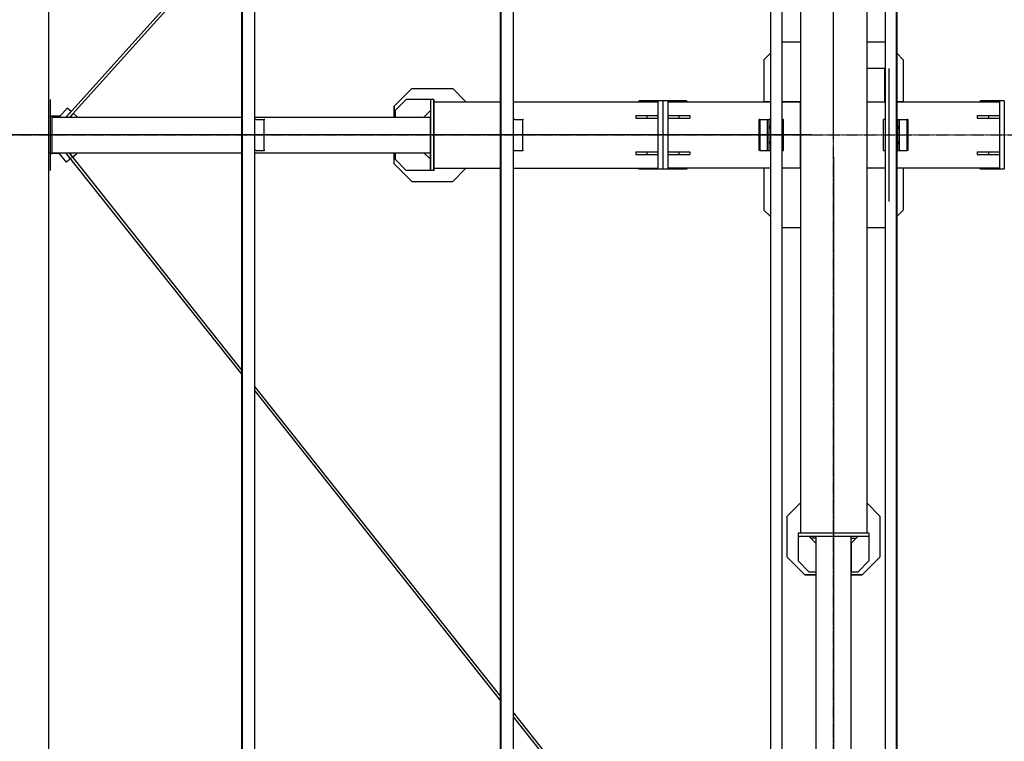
# Model space of a CAD drawing. Extents: x 64716 to 7565828, y -160732 to 5881792.
# Tile 143 of 160: x 267063 to 271515, y 12697 to 15958. Entities that reach past the tile are written whole.
import ezdxf

# ---------------------------------------------------------------- set-up
doc = ezdxf.new("R2010")
doc.units = 0
doc.header["$MEASUREMENT"] = 0
doc.set_wipeout_variables(frame=1)
doc.linetypes.add('DXK_LINE_DOT3', pattern=[5.9187, 2.979, -0.9799, 0.9799, -0.9799])
doc.styles.add('ARIAL', font='arial.ttf')

# ---------------------------------------------------------------- blocks, each defined once
blk = doc.blocks.new('GridLine-137597154-5442 - 1303')
at = {"color": 4, "linetype": 'DXK_LINE_DOT3'}
blk.add_line((-1461, 4000), (29700, 4000), dxfattribs=at)
blk = doc.blocks.new('ReferenceModel-137597154-18968 - 1303')
at = {"color": 253, "linetype": 'Continuous'}
for p, q in [((3850, 5799.9), (3850, 2200.1)), ((4150, 5799.9), (4150, 2200.1))]:
    blk.add_line(p, q, dxfattribs=at)
blk = doc.blocks.new('ReferenceModel-137597154-19171 - 1303')
at = {"color": 253, "linetype": 'Continuous'}
for p, q in [((458, 4080), (450, 4080)), ((458, 4080), (458, 3920)), ((458, 3920), (450, 3920))]:
    blk.add_line(p, q, dxfattribs=at)
blk = doc.blocks.new('ReferenceModel-137597154-19118 - 1303')
at = {"color": 253, "linetype": 'Continuous'}
for p, q in [((3920, 2185.1), (3920, -427)), ((4080, -427), (4080, 2185.1))]:
    blk.add_line(p, q, dxfattribs=at)
blk = doc.blocks.new('ReferenceModel-137597154-19205 - 1303')
at = {"color": 253, "linetype": 'Continuous'}
for p, q in [((4650, 3924), (4650, 3912)), ((4650, 3924), (4750, 3924)), ((4700, 3924), (4700, 3912)), ((4650, 3912), (4750, 3912))]:
    blk.add_line(p, q, dxfattribs=at)
blk = doc.blocks.new('GridLine-137597154-5439 - 1303')
at = {"color": 4, "linetype": 'DXK_LINE_DOT3'}
blk.add_line((4000, -1500), (4000, 17500), dxfattribs=at)
blk = doc.blocks.new('ReferenceModel-137597154-19207 - 1303')
at = {"color": 253, "linetype": 'Continuous'}
for p, q in [((4650, 4088), (4750, 4088)), ((4650, 4088), (4650, 4076)), ((4650, 4076), (4750, 4076)), ((4700, 4088), (4700, 4076))]:
    blk.add_line(p, q, dxfattribs=at)
blk = doc.blocks.new('ReferenceModel-137597154-19219 - 1303')
at = {"color": 253, "linetype": 'Continuous'}
for p, q in [((2552.7, 4070), (2551.1, 4070)), ((2552.7, 3930), (2552.7, 4070)), ((2553.3, 4070), (2552.7, 4070)), ((2553.3, 4070), (2552.7, 4070)), ((2554.3, 4070), (2553.8, 4070)), ((2554.8, 4070), (2554.3, 4070)), ((2555.2, 4070), (2554.8, 4070)), ((2555.5, 4070), (2555.2, 4070)), ((2555.8, 4070), (2555.5, 4070)), ((2556, 4070), (2555.8, 4070)), ((2556.1, 4070), (2556, 4070)), ((2556.2, 4070), (2556.2, 4070)), ((2556.9, 4070), (2556.2, 4070)), ((2557.8, 4070), (2556.9, 4070)), ((2558.7, 4070), (2557.8, 4070)), ((2558.7, 4070), (2595.3, 4070)), ((2595.3, 3930), (2595.3, 4070)), ((2596.9, 4070), (2596.4, 4070)), ((2597.4, 4070), (2596.9, 4070)), ((2597.8, 4070), (2597.4, 4070)), ((2598.1, 4070), (2597.8, 4070)), ((2598.4, 4070), (2598.1, 4070)), ((2598.6, 4070), (2598.4, 4070)), ((2598.7, 4070), (2598.6, 4070)), ((2552.7, 3930), (2551.1, 3930)), ((2554.3, 3930), (2553.8, 3930)), ((2554.8, 3930), (2554.3, 3930)), ((2555.2, 3930), (2554.8, 3930)), ((2555.5, 3930), (2555.2, 3930)), ((2555.8, 3930), (2555.5, 3930)), ((2556, 3930), (2555.8, 3930)), ((2556.1, 3930), (2556, 3930)), ((2556.2, 3930), (2595.3, 3930)), ((2596.9, 3930), (2596.4, 3930)), ((2597.4, 3930), (2596.9, 3930)), ((2597.8, 3930), (2597.4, 3930)), ((2598.1, 3930), (2597.8, 3930)), ((2598.4, 3930), (2598.1, 3930)), ((2598.6, 3930), (2598.4, 3930)), ((2598.7, 3930), (2598.6, 3930))]:
    blk.add_line(p, q, dxfattribs=at)
blk = doc.blocks.new('ReferenceModel-137597154-19096 - 1303')
at = {"color": 253, "linetype": 'Continuous'}
for p, q in [((4225.9, 3930), (4225.9, 4070)), ((4233.9, 4070), (4225.9, 4070)), ((4225.9, 3930), (4233.9, 3930))]:
    blk.add_line(p, q, dxfattribs=at)
blk = doc.blocks.new('ReferenceModel-137597154-19215 - 1303')
at = {"color": 253, "linetype": 'Continuous'}
for p, q in [((3250, 4088), (3350, 4088)), ((3250, 4076), (3350, 4076)), ((3300, 4088), (3300, 4076)), ((3350, 4088), (3350, 4076))]:
    blk.add_line(p, q, dxfattribs=at)
blk = doc.blocks.new('ReferenceModel-137597154-19261 - 1303')
at = {"color": 253, "linetype": 'Continuous'}
for p in [(4660.5, 3850), (4750, 3845.5)]:
    blk.add_line(p, (4665, 3845.5), dxfattribs=at)
blk = doc.blocks.new('ReferenceModel-137597154-10428 - 1303')
at = {"color": 253, "linetype": 'Continuous'}
for p, q in [((3774.1, 4070), (3766.1, 4070)), ((3774.1, 3930), (3774.1, 4070)), ((3766.1, 3930), (3774.1, 3930))]:
    blk.add_line(p, q, dxfattribs=at)
blk = doc.blocks.new('ReferenceModel-137597154-18945 - 1303')
at = {"color": 253, "linetype": 'Continuous'}
for p, q in [((3850, 2337.8), (3790.2, 2278.1)), ((3790.2, 2092.9), (3790.2, 2278.1)), ((3920, 2177.6), (3897.5, 2177.6)), ((3790.2, 2093.1), (3870.2, 2013.1)), ((3790.2, 2092.9), (3870.2, 2012.9)), ((3870.2, 2013.1), (3920, 2013.1)), ((3870.2, 2013.1), (3870.2, 2012.9)), ((3870.2, 2013.1), (3870.2, 2012.9)), ((3920, 2013), (3870.2, 2013.1)), ((3920, 2012.9), (3870.2, 2012.9))]:
    blk.add_line(p, q, dxfattribs=at)
blk = doc.blocks.new('ReferenceModel-137597154-19209 - 1303')
at = {"color": 253, "linetype": 'Continuous'}
for p, q in [((2017.6, 3920), (2017.6, 3890)), ((2177.6, 3890), (2147.6, 3920)), ((2067.6, 3840), (2017.6, 3890)), ((2177.6, 3890), (2177.6, 3840)), ((2177.6, 3840), (2067.6, 3840))]:
    blk.add_line(p, q, dxfattribs=at)
blk = doc.blocks.new('ReferenceModel-137597154-19122 - 1303')
at = {"color": 253, "linetype": 'Continuous'}
for p, q in [((3664, 4070), (3663.9, 4070)), ((3663.9, 4070), (3663.9, 3930)), ((3664, 4070), (3664, 3930)), ((3715.6, 4070), (3715.6, 4070)), ((3715.9, 4070), (3715.9, 4070)), ((3664, 3930), (3663.9, 3930)), ((3664, 3930), (3663.9, 3930)), ((3715.6, 3930), (3715.6, 3930)), ((3715.6, 3930), (3715.6, 3930)), ((3715.9, 3930), (3715.9, 3930)), ((3715.9, 3930), (3715.9, 3930))]:
    blk.add_line(p, q, dxfattribs=at)
blk = doc.blocks.new('ReferenceModel-137597154-19216 - 1303')
at = {"color": 253, "linetype": 'Continuous'}
for p, q in [((3106, 4088), (3206, 4088)), ((3106, 4088), (3106, 4076)), ((3106, 4076), (3206, 4076)), ((3156, 4088), (3156, 4076))]:
    blk.add_line(p, q, dxfattribs=at)
blk = doc.blocks.new('ReferenceModel-137597154-19266 - 1303')
at = {"color": 253, "linetype": 'Continuous'}
for p, q in [((3850, 4420), (3766.1, 4420)), ((3850, 4420), (3850, 4150)), ((3714.1, 4369.1), (3685, 4340)), ((3714.4, 4369.4), (3714.4, 4369.4)), ((3714.7, 4369.7), (3714.7, 4369.7)), ((3715.2, 4370.3), (3715.2, 4370.2)), ((3715.5, 4370.5), (3715.5, 4370.5)), ((3715.6, 4370.6), (3715.6, 4370.6)), ((3715.9, 4370.9), (3715.9, 4370.9)), ((3685, 4340), (3685, 4150)), ((3714.1, 4150), (3685, 4150)), ((3714.4, 4150), (3714.4, 4150)), ((3714.7, 4150), (3714.7, 4150)), ((3715.2, 4150), (3715.2, 4150)), ((3715.5, 4150), (3715.5, 4150)), ((3715.6, 4150), (3715.6, 4150)), ((3715.9, 4150), (3715.9, 4150)), ((3850, 4150), (3766.1, 4150))]:
    blk.add_line(p, q, dxfattribs=at)
blk = doc.blocks.new('ReferenceModel-137597154-19126 - 1303')
at = {"color": 253, "linetype": 'Continuous'}
for p, q in [((3228, 4155), (3206, 4155)), ((3206, 4155), (3206, 3845)), ((3228, 4155), (3228, 3845)), ((3228, 3845), (3206, 3845))]:
    blk.add_line(p, q, dxfattribs=at)
blk = doc.blocks.new('ReferenceModel-137597154-19259 - 1303')
at = {"color": 253, "linetype": 'Continuous'}
for p, q in [((3335, 3845.5), (3250, 3845.5)), ((3339.5, 3850), (3335, 3845.5))]:
    blk.add_line(p, q, dxfattribs=at)
blk = doc.blocks.new('ReferenceModel-137597154-19048 - 1303')
at = {"color": 253, "linetype": 'Continuous'}
for p, q in [((3663.9, 7571.3), (2551.1, 6331.4)), ((3672.7, 7563.2), (2551.1, 6313.4)), ((3672.7, 7563.2), (3672.7, 7563.2)), ((3672.7, 7563.2), (3672.7, 7563.2)), ((2493.7, 6267.5), (1381.4, 5028)), ((2493.7, 6249.5), (1381.4, 5010)), ((1324, 4964), (530.6, 4080)), ((1324, 4946), (546.8, 4080))]:
    blk.add_line(p, q, dxfattribs=at)
blk = doc.blocks.new('ReferenceModel-137597154-18972 - 1303')
at = {"color": 253, "linetype": 'Continuous'}
for p, q in [((2177.6, 3966.5), (2177.8, 3966.3)), ((2177.8, 3840), (2177.8, 3966.3)), ((2193.1, 3840), (2193.2, 3966.3)), ((2193.3, 3966.4), (2193.2, 3966.3)), ((2193.3, 3966.4), (2193.2, 3966.3)), ((2193.3, 3966.3), (2193.2, 3966.3)), ((2193.3, 3966.3), (2193.2, 3966.3)), ((2012.9, 3870.3), (2012.9, 3920)), ((2013.1, 3870.3), (2013.1, 3920)), ((2092.9, 3790.3), (2012.9, 3870.3)), ((2013.1, 3870.3), (2012.9, 3870.3)), ((2013.1, 3870.3), (2012.9, 3870.3)), ((2093.1, 3790.3), (2013.1, 3870.3)), ((2178, 3840), (2177.8, 3840)), ((2178, 3840), (2177.8, 3840)), ((2193.5, 3840), (2193, 3840)), ((2193.5, 3840), (2193, 3840)), ((2193.5, 3840), (2193.5, 3850)), ((2337.8, 3850), (2278.1, 3790.3)), ((2093.1, 3790.3), (2092.9, 3790.3)), ((2093.1, 3790.3), (2092.9, 3790.3)), ((2093.1, 3790.3), (2278.1, 3790.3))]:
    blk.add_line(p, q, dxfattribs=at)
blk = doc.blocks.new('ReferenceModel-137597154-19128 - 1303')
at = {"color": 253, "linetype": 'Continuous'}
for p, q in [((527.8, 3920), (1324, 2917.2)), ((543.2, 3920), (1324, 2936.5)), ((1381.4, 2864.2), (2493.7, 1463)), ((1381.4, 2844.9), (2493.7, 1443.7)), ((2551.1, 1390.7), (3692.3, -46.7)), ((2551.1, 1371.4), (3683, -54.3)), ((3692.3, -46.8), (3692.3, -46.8))]:
    blk.add_line(p, q, dxfattribs=at)
blk = doc.blocks.new('ReferenceModel-137597154-19222 - 1303')
at = {"color": 253, "linetype": 'Continuous'}
for p, q in [((466.1, 4084.3), (466.1, 4080)), ((502.2, 4084.3), (466.1, 4084.3))]:
    blk.add_line(p, q, dxfattribs=at)
blk = doc.blocks.new('ReferenceModel-137597154-19269 - 1303')
at = {"color": 253, "linetype": 'Continuous'}
for p, q in [((4110, 2185.1), (4080, 2155.1)), ((4160, 2185.1), (4160, 2075.1)), ((4080, 2155.1), (4080, 2025.1)), ((4160, 2075.1), (4110, 2025.1)), ((4110, 2025.1), (4080, 2025.1))]:
    blk.add_line(p, q, dxfattribs=at)
blk = doc.blocks.new('ReferenceModel-137597154-27552 - 1303')
at = {"color": 253, "linetype": 'Continuous'}
for p, q in [((1383, 4070), (1381.4, 4070)), ((1383, 3930), (1383, 4070)), ((1383.5, 4070), (1383, 4070)), ((1383.5, 4070), (1383, 4070)), ((1384.5, 4070), (1384, 4070)), ((1385, 4070), (1384.5, 4070)), ((1385.4, 4070), (1385, 4070)), ((1385.8, 4070), (1385.4, 4070)), ((1386, 4070), (1385.8, 4070)), ((1386.2, 4070), (1386, 4070)), ((1386.4, 4070), (1386.2, 4070)), ((1386.5, 4070), (1386.4, 4070)), ((1387.2, 4070), (1386.5, 4070)), ((1388, 4070), (1387.2, 4070)), ((1388.9, 4070), (1388, 4070)), ((1388.9, 4070), (1425.6, 4070)), ((1425.6, 3930), (1425.6, 4070)), ((1426.1, 4070), (1425.6, 4070)), ((1426.1, 4070), (1425.6, 4070)), ((1427.2, 4070), (1426.7, 4070)), ((1427.6, 4070), (1427.2, 4070)), ((1428, 4070), (1427.6, 4070)), ((1428.4, 4070), (1428, 4070)), ((1428.7, 4070), (1428.4, 4070)), ((1428.9, 4070), (1428.7, 4070)), ((1429, 4070), (1428.9, 4070)), ((1381.4, 3930), (1383, 3930)), ((1384.5, 3930), (1384, 3930)), ((1385, 3930), (1384.5, 3930)), ((1385.4, 3930), (1385, 3930)), ((1385.8, 3930), (1385.4, 3930)), ((1386, 3930), (1385.8, 3930)), ((1386.2, 3930), (1386, 3930)), ((1386.4, 3930), (1386.2, 3930)), ((1386.5, 3930), (1386.4, 3930)), ((1387.2, 3930), (1386.5, 3930)), ((1388, 3930), (1387.2, 3930)), ((1388.9, 3930), (1388, 3930)), ((1388.9, 3930), (1425.6, 3930)), ((1427.2, 3930), (1426.7, 3930)), ((1427.6, 3930), (1427.2, 3930)), ((1428, 3930), (1427.6, 3930)), ((1428.4, 3930), (1428, 3930)), ((1428.7, 3930), (1428.4, 3930)), ((1428.9, 3930), (1428.7, 3930)), ((1429, 3930), (1428.9, 3930))]:
    blk.add_line(p, q, dxfattribs=at)
blk = doc.blocks.new('ReferenceModel-137597154-19217 - 1303')
at = {"color": 253, "linetype": 'Continuous'}
for p, q in [((2193.3, 4150), (2493.7, 4150)), ((2193.3, 3850), (2193.3, 4150)), ((2551.1, 4150), (3206, 4150)), ((2193.3, 3850), (2493.7, 3850)), ((2551.1, 3850), (3206, 3850))]:
    blk.add_line(p, q, dxfattribs=at)
blk = doc.blocks.new('ReferenceModel-137597154-19123 - 1303')
at = {"color": 253, "linetype": 'Continuous'}
for p, q in [((3664, 3930), (3664, 4070)), ((3664.1, 4070), (3664.1, 4070)), ((3664.1, 4070), (3664.1, 4070)), ((3664.1, 3930), (3664.1, 4070)), ((3664.3, 4070), (3664.1, 4070)), ((3664.5, 4070), (3664.3, 4070)), ((3664.8, 4070), (3664.5, 4070)), ((3665.2, 4070), (3664.8, 4070)), ((3665.6, 4070), (3665.2, 4070)), ((3666.1, 4070), (3665.6, 4070)), ((3666.6, 4070), (3666.1, 4070)), ((3667.7, 4070), (3709.4, 4070)), ((3667.7, 3930), (3667.7, 4070)), ((3701.1, 3930), (3701.1, 4070)), ((3709.5, 4070), (3709.4, 4070)), ((3709.5, 4070), (3709.4, 4070)), ((3709.4, 3930), (3709.4, 4070)), ((3709.6, 4070), (3709.5, 4070)), ((3709.8, 4070), (3709.6, 4070)), ((3710.1, 4070), (3709.8, 4070)), ((3710.5, 4070), (3710.1, 4070)), ((3710.9, 4070), (3710.5, 4070)), ((3711.4, 4070), (3710.9, 4070)), ((3711.9, 4070), (3711.4, 4070)), ((3715.5, 4070), (3713, 4070)), ((3715.5, 4070), (3715.5, 3930)), ((3709, 4041.7), (3708.9, 4041.2)), ((3708.9, 4041.2), (3708.9, 4040.7)), ((3708.9, 4040.7), (3708.9, 4040)), ((3708.9, 4040), (3708.9, 4039.1)), ((3708.9, 4039.1), (3708.9, 4038.2)), ((3708.9, 4038.2), (3708.9, 4037.2)), ((3708.9, 4037.2), (3708.9, 4036.1)), ((3708.9, 4036.1), (3708.9, 4035)), ((3708.9, 4035), (3708.9, 4033.9)), ((3708.9, 4033.9), (3708.9, 4032.8)), ((3708.9, 4032.8), (3708.9, 4031.8)), ((3708.9, 4031.8), (3708.9, 4030.9)), ((3708.9, 4030.9), (3708.9, 4030.1)), ((3708.9, 4030.1), (3708.9, 4029.3)), ((3708.9, 4029.3), (3708.9, 4028.8)), ((3708.9, 4028.8), (3709, 4028.3)), ((3709, 4042), (3709, 4041.9)), ((3709, 4042), (3709, 4041.9)), ((3709, 4041.9), (3709.1, 4041.7)), ((3709, 4041.9), (3709, 4041.7)), ((3709, 4028.3), (3709, 4028.1)), ((3709.1, 4028.3), (3709, 4028.1)), ((3709, 4028.1), (3709, 4028)), ((3709, 4028.1), (3709, 4028)), ((3709.1, 4041.7), (3709.1, 4041.2)), ((3709.1, 4041.2), (3709.1, 4040.7)), ((3709.1, 4040.7), (3709.1, 4040)), ((3709.1, 4040), (3709.1, 4039.1)), ((3709.1, 4039.1), (3709.1, 4038.2)), ((3709.1, 4038.2), (3709.1, 4037.2)), ((3709.1, 4037.2), (3709.1, 4036.1)), ((3709.1, 4035), (3709.1, 4036.1)), ((3709.1, 4035), (3709.1, 4033.9)), ((3709.1, 4033.9), (3709.1, 4032.8)), ((3709.1, 4032.8), (3709.1, 4031.8)), ((3709.1, 4031.8), (3709.1, 4030.9)), ((3709.1, 4030.9), (3709.1, 4030.1)), ((3709.1, 4030.1), (3709.1, 4029.3)), ((3709.1, 4029.3), (3709.1, 4028.8)), ((3709.1, 4028.8), (3709.1, 4028.3)), ((3709, 3971.7), (3708.9, 3971.2)), ((3708.9, 3971.2), (3708.9, 3970.7)), ((3708.9, 3970.7), (3708.9, 3970)), ((3708.9, 3970), (3708.9, 3969.1)), ((3708.9, 3969.1), (3708.9, 3968.2)), ((3708.9, 3968.2), (3708.9, 3967.2)), ((3708.9, 3967.2), (3708.9, 3966.1)), ((3708.9, 3966.1), (3708.9, 3965)), ((3708.9, 3965), (3708.9, 3963.9)), ((3708.9, 3963.9), (3708.9, 3962.8)), ((3708.9, 3962.8), (3708.9, 3961.8)), ((3709, 3972), (3709, 3971.9)), ((3709, 3972), (3709, 3971.9)), ((3709, 3971.9), (3709.1, 3971.7)), ((3709, 3971.9), (3709, 3971.7)), ((3709.1, 3971.7), (3709.1, 3971.2)), ((3709.1, 3971.2), (3709.1, 3970.7)), ((3709.1, 3970.7), (3709.1, 3970)), ((3709.1, 3970), (3709.1, 3969.1)), ((3709.1, 3969.1), (3709.1, 3968.2)), ((3709.1, 3968.2), (3709.1, 3967.2)), ((3709.1, 3967.2), (3709.1, 3966.1)), ((3709.1, 3965), (3709.1, 3966.1)), ((3709.1, 3965), (3709.1, 3963.9)), ((3709.1, 3963.9), (3709.1, 3962.8)), ((3709.1, 3962.8), (3709.1, 3961.8)), ((3664.3, 3930), (3664.1, 3930)), ((3664.1, 3930), (3664.1, 3930)), ((3664.5, 3930), (3664.3, 3930)), ((3664.8, 3930), (3664.5, 3930)), ((3665.2, 3930), (3664.8, 3930)), ((3665.6, 3930), (3665.2, 3930)), ((3666.1, 3930), (3665.6, 3930)), ((3666.6, 3930), (3666.1, 3930)), ((3667.1, 3930), (3711.9, 3930)), ((3708.9, 3961.8), (3708.9, 3960.9)), ((3708.9, 3960.9), (3708.9, 3960.1)), ((3708.9, 3960.1), (3708.9, 3959.3)), ((3708.9, 3959.3), (3708.9, 3958.8)), ((3708.9, 3958.8), (3709, 3958.3)), ((3709, 3958.3), (3709, 3958.1)), ((3709.1, 3958.3), (3709, 3958.1)), ((3709, 3958.1), (3709, 3958)), ((3709, 3958.1), (3709, 3958)), ((3709.1, 3961.8), (3709.1, 3960.9)), ((3709.1, 3960.9), (3709.1, 3960.1)), ((3709.1, 3960.1), (3709.1, 3959.3)), ((3709.1, 3959.3), (3709.1, 3958.8)), ((3709.1, 3958.8), (3709.1, 3958.3)), ((3715.5, 3930), (3713, 3930))]:
    blk.add_line(p, q, dxfattribs=at)
blk = doc.blocks.new('ReferenceModel-137597154-18946 - 1303')
at = {"color": 253, "linetype": 'Continuous'}
for p, q in [((4209.7, 2278.1), (4150, 2337.8)), ((4209.7, 2278.1), (4209.7, 2093.1)), ((4080, 2177.8), (4102.8, 2177.8)), ((4209.7, 2093.1), (4129.7, 2013.1)), ((4209.7, 2092.9), (4129.7, 2012.9)), ((4209.7, 2093.1), (4209.7, 2092.9)), ((4080, 2013.1), (4129.7, 2013.1)), ((4129.7, 2012.9), (4080, 2012.9)), ((4129.7, 2013.1), (4129.7, 2012.9))]:
    blk.add_line(p, q, dxfattribs=at)
blk = doc.blocks.new('ReferenceModel-137597154-18958 - 1303')
at = {"color": 253, "linetype": 'Continuous'}
for p, q in [((3250, 4150), (3714.1, 4150)), ((3714.4, 4150), (3714.4, 4150)), ((3714.4, 4150), (3714.4, 4150)), ((3714.7, 4150), (3714.7, 4150)), ((3714.7, 4150), (3714.7, 4150)), ((3715.2, 4150), (3715.2, 4150)), ((3715.2, 4150), (3715.2, 4150)), ((3715.5, 4150), (3715.5, 4150)), ((3715.5, 4150), (3715.5, 4150)), ((3715.6, 4150), (3715.6, 4150)), ((3715.6, 4150), (3715.6, 4150)), ((3715.9, 4150), (3715.9, 4150)), ((3715.9, 4150), (3715.9, 4150)), ((3766.1, 4150), (3850, 4150)), ((3850, 3850), (3850, 4150)), ((3714.1, 3850), (3250, 3850)), ((3714.4, 3850), (3714.4, 3850)), ((3714.7, 3850), (3714.7, 3850)), ((3715.2, 3850), (3715.2, 3850)), ((3715.6, 3850), (3715.6, 3850)), ((3715.9, 3850), (3715.9, 3850)), ((3850, 3850), (3766.1, 3850))]:
    blk.add_line(p, q, dxfattribs=at)
blk = doc.blocks.new('ReferenceModel-137597154-18973 - 1303')
at = {"color": 253, "linetype": 'Continuous'}
for p, q in [((2012.9, 4129.8), (2092.9, 4209.8)), ((2013.1, 4129.8), (2093.1, 4209.8)), ((2092.9, 4209.8), (2278.1, 4209.8)), ((2337.8, 4150), (2278.1, 4209.8)), ((2178, 4160), (2177.6, 4160)), ((2193.3, 4160), (2193, 4160)), ((2193.3, 4150), (2193.3, 4160)), ((2013.1, 4129.8), (2012.9, 4129.8)), ((2013.1, 4129.8), (2012.9, 4129.8)), ((2012.9, 4129.8), (2012.9, 4080)), ((2013.1, 4080), (2013.1, 4129.8)), ((2177.6, 4110), (2177.6, 4080))]:
    blk.add_line(p, q, dxfattribs=at)
blk = doc.blocks.new('ReferenceModel-137597154-18974 - 1303')
at = {"color": 253, "linetype": 'Continuous'}
for p, q in [((3774.1, 4070), (3766.1, 4070)), ((3774.1, 3930), (3774.1, 4070)), ((3766.1, 3930), (3774.1, 3930))]:
    blk.add_line(p, q, dxfattribs=at)
blk = doc.blocks.new('ReferenceModel-137597154-19009 - 1303')
at = {"color": 253, "linetype": 'Continuous'}
for p, q in [((2493.7, 4070), (2493.5, 4070)), ((2493.5, 4070), (2493.5, 3930)), ((2493.7, 4070), (2493.7, 3930)), ((2493.7, 3930), (2493.5, 3930)), ((2493.7, 3930), (2493.5, 3930))]:
    blk.add_line(p, q, dxfattribs=at)
blk = doc.blocks.new('ReferenceModel-137597154-19010 - 1303')
at = {"color": 253, "linetype": 'Continuous'}
for p, q in [((1324, 4070), (1323.6, 4070)), ((1324, 4070), (1323.6, 4070)), ((1323.6, 4070), (1323.6, 3930)), ((1324, 4070), (1324, 3930)), ((1324, 3930), (1323.6, 3930)), ((1324, 3930), (1323.6, 3930))]:
    blk.add_line(p, q, dxfattribs=at)
blk = doc.blocks.new('ReferenceModel-137597154-19011 - 1303')
at = {"color": 253, "linetype": 'Continuous'}
for p, q in [((3714.1, 7940), (3714.1, 4070)), ((3716.1, -440), (3716.1, 7940)), ((3766.1, 7940), (3766.1, -440)), ((3714.1, 3930), (3714.1, -440))]:
    blk.add_line(p, q, dxfattribs=at)
blk = doc.blocks.new('ReferenceModel-137597154-19047 - 1303')
at = {"color": 253, "linetype": 'Continuous'}
for p, q in [((498.4, 4080), (535.5, 4121.4)), ((529.3, 4080), (552.6, 4106)), ((552.6, 4106), (535.5, 4121.4)), ((548.1, 4080), (563.1, 4096.7)), ((580.2, 4081.3), (563.1, 4096.7)), ((580.2, 4081.3), (579, 4080))]:
    blk.add_line(p, q, dxfattribs=at)
blk = doc.blocks.new('ReferenceModel-137597154-19062 - 1303')
at = {"color": 253, "linetype": 'Continuous'}
for p, q in [((2493.7, 7940), (2493.7, -440)), ((2493.8, -440), (2493.8, 7940)), ((2496.1, -440), (2496.1, 7940)), ((2496.1, -440), (2496.1, 7940)), ((2496.1, 7940), (2496.1, -440)), ((2551.1, 7940), (2551.1, -440))]:
    blk.add_line(p, q, dxfattribs=at)
blk = doc.blocks.new('ReferenceModel-137597154-19097 - 1303')
at = {"color": 253, "linetype": 'Continuous'}
for p, q in [((4233.9, 7940), (4233.9, -440)), ((4283.9, -440), (4283.9, 7940)), ((4285.9, 7940), (4285.9, 4070)), ((4285.9, 3930), (4285.9, -440))]:
    blk.add_line(p, q, dxfattribs=at)
blk = doc.blocks.new('ReferenceModel-137597154-19102 - 1303')
at = {"color": 253, "linetype": 'Continuous'}
for p, q in [((466, 4080), (1324, 4080)), ((1381.4, 4080), (2177.6, 4080)), ((2177.6, 3920), (2177.6, 4080)), ((466, 3920), (1324, 3920)), ((1381.4, 3920), (2177.6, 3920))]:
    blk.add_line(p, q, dxfattribs=at)
blk = doc.blocks.new('ReferenceModel-137597154-19116 - 1303')
at = {"color": 253, "linetype": 'Continuous'}
for p, q in [((4233.9, 3850), (4150, 3850)), ((4150, 3850), (4150, 3580)), ((4284.1, 3850), (4284.1, 3850)), ((4284.4, 3850), (4284.4, 3850)), ((4284.8, 3850), (4284.8, 3850)), ((4285.3, 3850), (4285.3, 3850)), ((4285.6, 3850), (4285.6, 3850)), ((4315, 3850), (4285.9, 3850)), ((4315, 3850), (4315, 3660)), ((4315, 3660), (4285.9, 3630.9)), ((4284.1, 3629.1), (4284.1, 3629.1)), ((4284.4, 3629.4), (4284.4, 3629.4)), ((4284.8, 3629.8), (4284.8, 3629.8)), ((4285.3, 3630.3), (4285.3, 3630.3)), ((4285.6, 3630.6), (4285.6, 3630.6)), ((4233.9, 3580), (4150, 3580))]:
    blk.add_line(p, q, dxfattribs=at)
blk = doc.blocks.new('ReferenceModel-137597154-19117 - 1303')
at = {"color": 253, "linetype": 'Continuous'}
for p, q in [((4150, 4420), (4150, 4300)), ((4233.9, 4420), (4150, 4420)), ((4284.1, 4370.9), (4284.2, 4370.8)), ((4284.4, 4370.6), (4284.4, 4370.5)), ((4284.8, 4370.2), (4284.9, 4370.1)), ((4285.3, 4369.7), (4285.3, 4369.7)), ((4285.6, 4369.4), (4285.7, 4369.3)), ((4285.9, 4369.1), (4315, 4340)), ((4315, 4340), (4315, 4150)), ((4230, 4300), (4150, 4300)), ((4230, 4300), (4230, 4150)), ((4233.9, 4150), (4230, 4150)), ((4284.1, 4150), (4284.1, 4150)), ((4284.4, 4150), (4284.4, 4150)), ((4284.9, 4150), (4284.8, 4150)), ((4285.3, 4150), (4285.3, 4150)), ((4285.6, 4150), (4285.6, 4150)), ((4315, 4150), (4285.9, 4150))]:
    blk.add_line(p, q, dxfattribs=at)
blk = doc.blocks.new('ReferenceModel-137597154-19120 - 1303')
at = {"color": 253, "linetype": 'Continuous'}
for p, q in [((4160, 2200.1), (3840, 2200.1)), ((3840, 2200.1), (3840, 2185.1)), ((4160, 2185.1), (3840, 2185.1)), ((4160, 2200.1), (4160, 2185.1))]:
    blk.add_line(p, q, dxfattribs=at)
blk = doc.blocks.new('ReferenceModel-137597154-19121 - 1303')
at = {"color": 253, "linetype": 'Continuous'}
for p, q in [((3685, 3850), (3685, 3660)), ((3714.1, 3850), (3685, 3850)), ((3714.4, 3850), (3714.4, 3850)), ((3714.7, 3850), (3714.7, 3850)), ((3715.2, 3850), (3715.2, 3850)), ((3715.6, 3850), (3715.6, 3850)), ((3715.9, 3850), (3715.9, 3850)), ((3850, 3850), (3766.1, 3850)), ((3850, 3850), (3850, 3580)), ((3714.1, 3630.9), (3685, 3660)), ((3714.4, 3630.6), (3714.4, 3630.6)), ((3714.7, 3630.3), (3714.7, 3630.3)), ((3715.2, 3629.8), (3715.1, 3629.8)), ((3715.6, 3629.4), (3715.6, 3629.4)), ((3715.9, 3629.1), (3715.9, 3629.1)), ((3850, 3580), (3766.1, 3580))]:
    blk.add_line(p, q, dxfattribs=at)
blk = doc.blocks.new('ReferenceModel-137597154-19125 - 1303')
at = {"color": 253, "linetype": 'Continuous'}
for p, q in [((2193, 4160), (2178, 4160)), ((2178, 4160), (2178, 3840)), ((2193, 4160), (2193, 3840)), ((2193, 3840), (2178, 3840))]:
    blk.add_line(p, q, dxfattribs=at)
blk = doc.blocks.new('ReferenceModel-137597154-19127 - 1303')
at = {"color": 253, "linetype": 'Continuous'}
for q in [(3250, 4154.5), (3339.5, 4150)]:
    blk.add_line((3335, 4154.5), q, dxfattribs=at)
blk = doc.blocks.new('ReferenceModel-137597154-19129 - 1303')
at = {"color": 253, "linetype": 'Continuous'}
for p, q in [((531.1, 3877.3), (497.2, 3920)), ((526.6, 3920), (549.1, 3891.6)), ((560.1, 3900.3), (544.4, 3920)), ((573.8, 3920), (578.1, 3914.6)), ((531.1, 3877.3), (549.1, 3891.6)), ((578.1, 3914.6), (560.1, 3900.3))]:
    blk.add_line(p, q, dxfattribs=at)
blk = doc.blocks.new('ReferenceModel-137597154-19130 - 1303')
at = {"color": 253, "linetype": 'Continuous'}
for p in [(466.1, 3920), (500.6, 3915.8)]:
    blk.add_line(p, (466.1, 3915.8), dxfattribs=at)
blk = doc.blocks.new('ReferenceModel-137597154-19203 - 1303')
at = {"color": 253, "linetype": 'Continuous'}
for p, q in [((4750, 4155), (4750, 3845)), ((4772, 4155), (4750, 4155)), ((4772, 4155), (4772, 3845)), ((4772, 3845), (4750, 3845))]:
    blk.add_line(p, q, dxfattribs=at)
blk = doc.blocks.new('ReferenceModel-137597154-19212 - 1303')
at = {"color": 253, "linetype": 'Continuous'}
for p, q in [((3250, 4155), (3228, 4155)), ((3228, 4155), (3228, 3845)), ((3250, 4155), (3250, 3845)), ((3250, 3845), (3228, 3845))]:
    blk.add_line(p, q, dxfattribs=at)
blk = doc.blocks.new('ReferenceModel-137597154-19213 - 1303')
at = {"color": 253, "linetype": 'Continuous'}
for p, q in [((3250, 3924), (3350, 3924)), ((3300, 3924), (3300, 3912)), ((3350, 3924), (3350, 3912)), ((3250, 3912), (3350, 3912))]:
    blk.add_line(p, q, dxfattribs=at)
blk = doc.blocks.new('ReferenceModel-137597154-19214 - 1303')
at = {"color": 253, "linetype": 'Continuous'}
for p, q in [((3106, 3924), (3106, 3912)), ((3106, 3924), (3206, 3924)), ((3156, 3924), (3156, 3912)), ((3106, 3912), (3206, 3912))]:
    blk.add_line(p, q, dxfattribs=at)
blk = doc.blocks.new('ReferenceModel-137597154-19218 - 1303')
at = {"color": 253, "linetype": 'Continuous'}
for p, q in [((466, 4085), (458, 4085)), ((458, 4085), (458, 4080)), ((466, 4085), (466, 3915)), ((458, 3920), (458, 3915)), ((466, 3915), (458, 3915))]:
    blk.add_line(p, q, dxfattribs=at)
blk = doc.blocks.new('ReferenceModel-137597154-19223 - 1303')
at = {"color": 253, "linetype": 'Continuous'}
for p, q in [((3121, 4154.5), (3116.5, 4150)), ((3206, 4154.5), (3121, 4154.5))]:
    blk.add_line(p, q, dxfattribs=at)
blk = doc.blocks.new('ReferenceModel-137597154-19224 - 1303')
at = {"color": 253, "linetype": 'Continuous'}
for p, q in [((2067.6, 4160), (2017.6, 4110)), ((2177.6, 4160), (2067.6, 4160)), ((2177.6, 4160), (2177.6, 4110)), ((2017.6, 4110), (2017.6, 4080)), ((2177.6, 4110), (2147.6, 4080))]:
    blk.add_line(p, q, dxfattribs=at)
blk = doc.blocks.new('ReferenceModel-137597154-19225 - 1303')
at = {"color": 253, "linetype": 'Continuous'}
for p, q in [((4150, 4150), (4233.9, 4150)), ((4150, 4150), (4150, 3850)), ((4284.1, 4150), (4284.1, 4150)), ((4284.1, 4150), (4284.1, 4150)), ((4284.4, 4150), (4284.4, 4150)), ((4284.4, 4150), (4284.4, 4150)), ((4284.9, 4150), (4284.8, 4150)), ((4284.9, 4150), (4284.8, 4150)), ((4285.3, 4150), (4285.3, 4150)), ((4285.3, 4150), (4285.3, 4150)), ((4285.6, 4150), (4285.6, 4150)), ((4285.6, 4150), (4285.6, 4150)), ((4285.9, 4150), (4750, 4150)), ((4233.9, 3850), (4150, 3850)), ((4284.1, 3850), (4284.1, 3850)), ((4284.4, 3850), (4284.4, 3850)), ((4284.8, 3850), (4284.8, 3850)), ((4285.3, 3850), (4285.3, 3850)), ((4285.6, 3850), (4285.6, 3850)), ((4750, 3850), (4285.9, 3850))]:
    blk.add_line(p, q, dxfattribs=at)
blk = doc.blocks.new('ReferenceModel-137597154-19226 - 1303')
at = {"color": 253, "linetype": 'Continuous'}
for p, q in [((4284.5, 4070), (4284.5, 3930)), ((4287, 4070), (4284.5, 4070)), ((4288.1, 4070), (4332.9, 4070)), ((4290.6, 3930), (4290.6, 4070)), ((4298.8, 3930), (4298.8, 4070)), ((4332.3, 3930), (4332.3, 4070)), ((4333.9, 4070), (4333.4, 4070)), ((4334.4, 4070), (4333.9, 4070)), ((4334.8, 4070), (4334.4, 4070)), ((4335.2, 4070), (4334.8, 4070)), ((4335.5, 4070), (4335.2, 4070)), ((4335.7, 4070), (4335.5, 4070)), ((4335.8, 4070), (4335.7, 4070)), ((4335.9, 4070), (4335.8, 4070)), ((4335.9, 3930), (4335.9, 4070)), ((4290.9, 4038.2), (4290.8, 4037.2)), ((4290.8, 4037.2), (4290.8, 4036.1)), ((4290.8, 4036.1), (4290.8, 4035)), ((4290.8, 4033.9), (4290.8, 4035)), ((4290.8, 4033.9), (4290.8, 4032.8)), ((4290.8, 4032.8), (4290.9, 4031.8)), ((4291, 4041.9), (4290.9, 4041.7)), ((4290.9, 4041.7), (4290.9, 4041.2)), ((4290.9, 4041.2), (4290.9, 4040.7)), ((4290.9, 4040.7), (4290.9, 4040)), ((4290.9, 4040), (4290.9, 4039.1)), ((4290.9, 4039.1), (4290.9, 4038.2)), ((4290.9, 4031.8), (4290.9, 4030.9)), ((4290.9, 4030.9), (4290.9, 4030.1)), ((4290.9, 4030.1), (4290.9, 4029.3)), ((4290.9, 4029.3), (4290.9, 4028.8)), ((4290.9, 4028.8), (4290.9, 4028.3)), ((4290.9, 4028.3), (4291, 4028.1)), ((4291, 4042), (4291, 4041.9)), ((4291, 4042), (4291, 4041.9)), ((4291, 4041.9), (4291, 4041.7)), ((4291, 4041.7), (4291, 4041.2)), ((4291, 4041.2), (4291.1, 4040.7)), ((4291.1, 4029.3), (4291, 4028.8)), ((4291, 4028.8), (4291, 4028.3)), ((4291, 4028.3), (4291, 4028.1)), ((4291, 4028.1), (4291, 4028)), ((4291, 4028.1), (4291, 4028)), ((4291.1, 4040.7), (4291.1, 4040)), ((4291.1, 4040), (4291.1, 4039.1)), ((4291.1, 4039.1), (4291.1, 4038.2)), ((4291.1, 4038.2), (4291.1, 4037.2)), ((4291.1, 4037.2), (4291.1, 4036.1)), ((4291.1, 4036.1), (4291.1, 4035)), ((4291.1, 4035), (4291.1, 4033.9)), ((4291.1, 4033.9), (4291.1, 4032.8)), ((4291.1, 4032.8), (4291.1, 4031.8)), ((4291.1, 4031.8), (4291.1, 4030.9)), ((4291.1, 4030.9), (4291.1, 4030.1)), ((4291.1, 4030.1), (4291.1, 4029.3)), ((4290.9, 3968.2), (4290.8, 3967.2)), ((4290.8, 3967.2), (4290.8, 3966.1)), ((4290.8, 3966.1), (4290.8, 3965)), ((4290.8, 3963.9), (4290.8, 3965)), ((4290.8, 3963.9), (4290.8, 3962.8)), ((4290.8, 3962.8), (4290.9, 3961.8)), ((4291, 3971.9), (4290.9, 3971.7)), ((4290.9, 3971.7), (4290.9, 3971.2)), ((4290.9, 3971.2), (4290.9, 3970.7)), ((4290.9, 3970.7), (4290.9, 3970)), ((4290.9, 3970), (4290.9, 3969.1)), ((4290.9, 3969.1), (4290.9, 3968.2)), ((4291, 3972), (4291, 3971.9)), ((4291, 3972), (4291, 3971.9)), ((4291, 3971.9), (4291, 3971.7)), ((4291, 3971.7), (4291, 3971.2)), ((4291, 3971.2), (4291.1, 3970.7)), ((4291.1, 3970.7), (4291.1, 3970)), ((4291.1, 3970), (4291.1, 3969.1)), ((4291.1, 3969.1), (4291.1, 3968.2)), ((4291.1, 3968.2), (4291.1, 3967.2)), ((4291.1, 3967.2), (4291.1, 3966.1)), ((4291.1, 3966.1), (4291.1, 3965)), ((4291.1, 3965), (4291.1, 3963.9)), ((4291.1, 3963.9), (4291.1, 3962.8)), ((4291.1, 3962.8), (4291.1, 3961.8)), ((4287, 3930), (4284.5, 3930)), ((4288.6, 3930), (4288.1, 3930)), ((4289.1, 3930), (4288.6, 3930)), ((4289.5, 3930), (4289.1, 3930)), ((4289.8, 3930), (4289.5, 3930)), ((4290.1, 3930), (4289.8, 3930)), ((4290.4, 3930), (4290.1, 3930)), ((4290.5, 3930), (4290.4, 3930)), ((4290.6, 3930), (4290.5, 3930)), ((4290.6, 3930), (4290.5, 3930)), ((4290.6, 3930), (4332.3, 3930)), ((4290.9, 3961.8), (4290.9, 3960.9)), ((4290.9, 3960.9), (4290.9, 3960.1)), ((4290.9, 3960.1), (4290.9, 3959.3)), ((4290.9, 3959.3), (4290.9, 3958.8)), ((4290.9, 3958.8), (4290.9, 3958.3)), ((4290.9, 3958.3), (4291, 3958.1)), ((4291.1, 3959.3), (4291, 3958.8)), ((4291, 3958.8), (4291, 3958.3)), ((4291, 3958.3), (4291, 3958.1)), ((4291, 3958.1), (4291, 3958)), ((4291, 3958.1), (4291, 3958)), ((4291.1, 3961.8), (4291.1, 3960.9)), ((4291.1, 3960.9), (4291.1, 3960.1)), ((4291.1, 3960.1), (4291.1, 3959.3)), ((4333.9, 3930), (4333.4, 3930)), ((4334.4, 3930), (4333.9, 3930)), ((4334.8, 3930), (4334.4, 3930)), ((4335.2, 3930), (4334.8, 3930)), ((4335.5, 3930), (4335.2, 3930)), ((4335.7, 3930), (4335.5, 3930)), ((4335.8, 3930), (4335.7, 3930)), ((4335.9, 3930), (4335.8, 3930))]:
    blk.add_line(p, q, dxfattribs=at)
blk = doc.blocks.new('ReferenceModel-137597154-19227 - 1303')
at = {"color": 253, "linetype": 'Continuous'}
for p, q in [((4284.1, 4070), (4284.1, 4070)), ((4284.4, 4070), (4284.4, 4070)), ((4336, 4070), (4335.9, 4070)), ((4336, 4070), (4335.9, 4070)), ((4335.9, 3930), (4335.9, 4070)), ((4336, 4070), (4336, 3930)), ((4284.1, 3930), (4284.1, 3930)), ((4284.1, 3930), (4284.1, 3930)), ((4284.4, 3930), (4284.4, 3930)), ((4284.4, 3930), (4284.4, 3930)), ((4336, 3930), (4335.9, 3930))]:
    blk.add_line(p, q, dxfattribs=at)
blk = doc.blocks.new('ReferenceModel-137597154-19229 - 1303')
at = {"color": 253, "linetype": 'Continuous'}
for p, q in [((4665, 4154.5), (4660.5, 4150)), ((4750, 4154.5), (4665, 4154.5))]:
    blk.add_line(p, q, dxfattribs=at)
blk = doc.blocks.new('ReferenceModel-137597154-27548 - 1303')
at = {"color": 253, "linetype": 'Continuous'}
for p, q in [((1324, -440), (1324, 7940)), ((1324, 7940), (1324, -440)), ((1326.3, -440), (1326.3, 7940)), ((1326.4, -440), (1326.4, 7940)), ((1326.4, 7940), (1326.4, -440)), ((1381.4, 7940), (1381.4, -440))]:
    blk.add_line(p, q, dxfattribs=at)
blk = doc.blocks.new('ReferenceModel-137597154-19260 - 1303')
at = {"color": 253, "linetype": 'Continuous'}
for p in [(3116.5, 3850), (3206, 3845.5)]:
    blk.add_line(p, (3121, 3845.5), dxfattribs=at)
blk = doc.blocks.new('ReferenceModel-137597154-19271 - 1303')
at = {"color": 253, "linetype": 'Continuous'}
for p, q in [((3840, 2185.1), (3840, 2075.1)), ((3890, 2185.1), (3920, 2155.1)), ((3920, 2155.1), (3920, 2025.1)), ((3840, 2075.1), (3890, 2025.1)), ((3920, 2025.1), (3890, 2025.1))]:
    blk.add_line(p, q, dxfattribs=at)
blk = doc.blocks.new('ReferenceModel-137597154-19278 - 1303')
at = {"color": 253, "linetype": 'Continuous'}
for p, q in [((4000, 4000), (4000, 5400)), ((4250, 4300), (4250, 3700)), ((458, 4161), (458, 4080)), ((554, 4104.8), (552.6, 4106)), ((563, 4096.6), (562.1, 4097.4)), ((458, 3920), (458, 3839)), ((553, 3894.7), (531.1, 3877.3)), ((578.1, 3914.6), (556.2, 3897.2)), ((3845, 2180.1), (3845, 2180.1))]:
    blk.add_line(p, q, dxfattribs=at)
blk = doc.blocks.new('ReferenceModel-137597154-27553 - 1303')
at = {"color": 253, "linetype": 'Continuous'}
blk.add_line((450, 7900), (450, -400), dxfattribs=at)
blk = doc.blocks.new('StraightDimension-137597154-5045 - 1303')
at = {"color": 174, "linetype": 'Continuous'}
blk.add_line((3900, 4000), (-630.8, 4000), dxfattribs=at)
blk = doc.blocks.new('StraightDimension-137597154-5000 - 1303')
at = {"color": 174, "linetype": 'Continuous'}
for p, q in [((4000, 3900), (4000, -1191.7)), ((400.2, -600), (400.2, -1191.7)), ((460.2, -971.7), (340.2, -1091.7)), ((3940, -1091.7), (4060, -971.7)), ((400.2, -1031.7), (4000, -1031.7))]:
    blk.add_line(p, q, dxfattribs=at)
at = {"color": 0}
blk.add_wipeout([(2536.6, -1001.7), (2536.6, -721.7), (1863.6, -721.7), (1863.6, -1001.7)], dxfattribs=at)
at = {"color": 96, "style": 'ARIAL'}
blk.add_text('3600', height=191.02, dxfattribs=at).set_placement((1903.6, -961.7))
blk = doc.blocks.new('StraightDimension-137597154-5055 - 1303')
at = {"color": 174, "linetype": 'Continuous'}
blk.add_line((3900, 4000), (-630.8, 4000), dxfattribs=at)
blk = doc.blocks.new('StraightDimension-137597154-4999 - 1303')
at = {"color": 174, "linetype": 'Continuous'}
blk.add_line((4000, 3900), (4000, -1191.7), dxfattribs=at)

msp = doc.modelspace()

# ---------------------------------------------------------------- block references
at = {"rotation": 360}
for name in ['GridLine-137597154-5439 - 1303', 'ReferenceModel-137597154-27553 - 1303', 'ReferenceModel-137597154-10428 - 1303', 'ReferenceModel-137597154-27548 - 1303', 'ReferenceModel-137597154-19062 - 1303', 'ReferenceModel-137597154-19011 - 1303', 'ReferenceModel-137597154-19097 - 1303', 'ReferenceModel-137597154-19048 - 1303', 'ReferenceModel-137597154-18968 - 1303', 'ReferenceModel-137597154-19278 - 1303', 'ReferenceModel-137597154-19266 - 1303', 'ReferenceModel-137597154-19117 - 1303', 'GridLine-137597154-5442 - 1303', 'ReferenceModel-137597154-18973 - 1303', 'ReferenceModel-137597154-19224 - 1303', 'ReferenceModel-137597154-19125 - 1303', 'ReferenceModel-137597154-19217 - 1303', 'ReferenceModel-137597154-19223 - 1303', 'ReferenceModel-137597154-19126 - 1303', 'ReferenceModel-137597154-19212 - 1303', 'ReferenceModel-137597154-19127 - 1303', 'ReferenceModel-137597154-18958 - 1303', 'ReferenceModel-137597154-19225 - 1303', 'ReferenceModel-137597154-19229 - 1303', 'ReferenceModel-137597154-19203 - 1303', 'ReferenceModel-137597154-19047 - 1303', 'ReferenceModel-137597154-19171 - 1303', 'ReferenceModel-137597154-19218 - 1303', 'ReferenceModel-137597154-19102 - 1303', 'ReferenceModel-137597154-19222 - 1303', 'ReferenceModel-137597154-19010 - 1303', 'ReferenceModel-137597154-27552 - 1303', 'ReferenceModel-137597154-19009 - 1303', 'ReferenceModel-137597154-19219 - 1303', 'ReferenceModel-137597154-19216 - 1303', 'ReferenceModel-137597154-19215 - 1303', 'ReferenceModel-137597154-19122 - 1303', 'ReferenceModel-137597154-19123 - 1303', 'ReferenceModel-137597154-18974 - 1303', 'ReferenceModel-137597154-19096 - 1303', 'ReferenceModel-137597154-19227 - 1303', 'ReferenceModel-137597154-19226 - 1303', 'ReferenceModel-137597154-19207 - 1303', 'ReferenceModel-137597154-18972 - 1303', 'ReferenceModel-137597154-19214 - 1303', 'ReferenceModel-137597154-19213 - 1303', 'ReferenceModel-137597154-19205 - 1303', 'ReferenceModel-137597154-19130 - 1303', 'ReferenceModel-137597154-19129 - 1303', 'ReferenceModel-137597154-19128 - 1303', 'ReferenceModel-137597154-19209 - 1303', 'ReferenceModel-137597154-19260 - 1303', 'ReferenceModel-137597154-19259 - 1303', 'ReferenceModel-137597154-19121 - 1303', 'ReferenceModel-137597154-19116 - 1303', 'ReferenceModel-137597154-19261 - 1303', 'ReferenceModel-137597154-18945 - 1303', 'ReferenceModel-137597154-18946 - 1303', 'ReferenceModel-137597154-19120 - 1303', 'ReferenceModel-137597154-19271 - 1303', 'ReferenceModel-137597154-19118 - 1303', 'ReferenceModel-137597154-19269 - 1303']:
    msp.add_blockref(name, (266743.3, 11436.8), dxfattribs=at)

# ---------------------------------------------------------------- next in the draw order: block references
for name in ['StraightDimension-137597154-5045 - 1303', 'StraightDimension-137597154-5000 - 1303']:
    msp.add_blockref(name, (266743.3, 11436.8), dxfattribs=at)

# ---------------------------------------------------------------- next in the draw order: block references
for name in ['StraightDimension-137597154-5055 - 1303', 'StraightDimension-137597154-4999 - 1303']:
    msp.add_blockref(name, (266743.3, 11436.8), dxfattribs=at)

doc.saveas('drawing.dxf')
